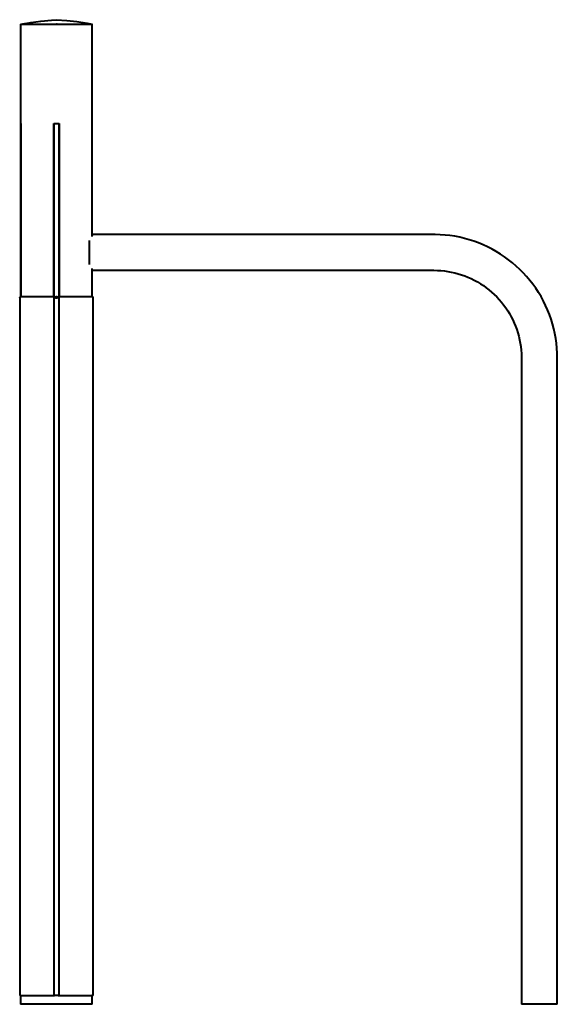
# Model space of a CAD drawing. Header units: millimetres. Extents: x -1 to 600, y 0 to 1100.
import ezdxf

# ---------------------------------------------------------------- set-up
doc = ezdxf.new("R2010")
doc.units = ezdxf.units.MM
doc.layers.add('G-PLANOTM', color=6, linetype='Continuous', lineweight=40)

# ---------------------------------------------------------------- blocks, each defined once
blk = doc.blocks.new('族几何图形组合_5378-Front')
at = {"layer": 'G-PLANOTM'}
for p, q in [((0, 1095), (0, 984)), ((0, 1095), (5.4, 1095)), ((5.4, 1095), (11.7, 1095)), ((11.7, 1095), (50.4, 1095)), ((50.4, 1095), (68.3, 1095)), ((68.3, 1095), (74.6, 1095)), ((74.6, 1095), (78.6, 1095)), ((78.6, 1095), (80, 1095)), ((80, 984), (80, 1095)), ((0, 984), (0.1, 984)), ((0.1, 984), (0.1, 790.2)), ((37, 790.2), (37, 984)), ((37, 984), (40, 984)), ((40, 984), (43, 984)), ((43, 984), (43, 790.2)), ((79.9, 859.8), (79.9, 984)), ((79.9, 984), (80, 984)), ((80, 984), (80, 984)), ((79.9, 790.2), (79.9, 820.2)), ((1.5, 790.2), (0.1, 790.2)), ((4.5, 790.2), (1.5, 790.2)), ((9, 790.2), (4.5, 790.2)), ((21.5, 790.2), (9, 790.2)), ((29, 790.2), (21.5, 790.2)), ((37, 790.2), (29, 790.2)), ((52.2, 790.2), (43, 790.2)), ((60.8, 790.2), (52.2, 790.2)), ((68.3, 790.2), (60.8, 790.2)), ((78.1, 790.2), (68.3, 790.2)), ((79.9, 790.2), (78.1, 790.2))]:
    blk.add_line(p, q, dxfattribs=at)
blk = doc.blocks.new('族几何图形组合_8333-Front')
at = {"layer": 'G-PLANOTM'}
for p, q in [((37, 984), (37, 790.2)), ((38.5, 984), (41.5, 984)), ((43, 790.2), (43, 984)), ((40.7, 790.2), (39.2, 790.2))]:
    blk.add_line(p, q, dxfattribs=at)
blk = doc.blocks.new('族几何图形组合_8637-Front')
at = {"layer": 'G-PLANOTM'}
for p, q in [((81, 859.8), (79.9, 859.8)), ((462, 860), (81, 860)), ((81, 860), (81, 859.8)), ((77, 853), (77, 853.5)), ((77, 849.1), (77, 853)), ((77, 844.7), (77, 849.1)), ((77, 840), (77, 844.7)), ((77, 835.3), (77, 840)), ((77, 830.9), (77, 835.3)), ((77, 827), (77, 830.9)), ((77, 826.5), (77, 827)), ((79.9, 820.2), (81, 820.2)), ((81, 820.2), (81, 820)), ((81, 820), (462, 820)), ((560, 722), (560, 0)), ((600, 0), (600, 722)), ((560.7, 0), (560, 0)), ((562.7, 0), (560.7, 0)), ((565.9, 0), (562.7, 0)), ((570, 0), (565.9, 0)), ((580, 0), (570, 0)), ((585.2, 0), (580, 0)), ((594.1, 0), (585.2, 0)), ((597.3, 0), (594.1, 0)), ((599.3, 0), (597.3, 0)), ((600, 0), (599.3, 0))]:
    blk.add_line(p, q, dxfattribs=at)
for points in [[(600, 722), (599.9, 727.5), (599.6, 733), (599, 738.5), (598.2, 744), (597.2, 749.4), (596, 754.8), (594.6, 760.1), (593, 765.4), (591.2, 770.6), (589.1, 775.7), (586.9, 780.8), (584.4, 785.7), (581.8, 790.6), (578.9, 795.3), (575.9, 799.9), (572.7, 804.4), (569.3, 808.8), (565.7, 813), (562, 817.1), (558.1, 821), (554.1, 824.8), (549.9, 828.4), (545.6, 831.8), (541.1, 835), (536.6, 838.1), (531.8, 841), (527, 843.7), (522.1, 846.2), (517.1, 848.5), (512, 850.6), (506.8, 852.5), (501.5, 854.2), (496.2, 855.7), (490.9, 856.9), (485.4, 858), (480, 858.8), (474.5, 859.4), (469, 859.8), (463.5, 860), (462, 860)], [(462, 820), (465.9, 819.9), (469.8, 819.7), (473.7, 819.3), (477.6, 818.7), (481.4, 818), (485.3, 817.2), (489.1, 816.2), (492.8, 815), (496.5, 813.7), (500.1, 812.3), (503.7, 810.7), (507.2, 808.9), (510.7, 807), (514, 805), (517.3, 802.9), (520.5, 800.6), (523.6, 798.2), (526.6, 795.7), (529.5, 793), (532.3, 790.3), (535, 787.4), (537.5, 784.4), (540, 781.4), (542.3, 778.2), (544.5, 774.9), (546.5, 771.6), (548.4, 768.2), (550.2, 764.7), (551.8, 761.1), (553.3, 757.5), (554.7, 753.8), (555.9, 750.1), (556.9, 746.3), (557.8, 742.5), (558.6, 738.6), (559.2, 734.8), (559.6, 730.9), (559.9, 727), (560, 723), (560, 722)]]:
    blk.add_lwpolyline(points, dxfattribs=at)
blk = doc.blocks.new('族几何图形组合_11027-Front')
at = {"layer": 'G-PLANOTM'}
for p, q in [((0, 984), (0, 790.2)), ((80, 857.9), (80, 984)), ((80, 790.2), (80, 822.1))]:
    blk.add_line(p, q, dxfattribs=at)
blk = doc.blocks.new('族几何图形组合_11028-Front')
at = {"layer": 'G-PLANOTM'}
for p, q in [((-1, 789.3), (-1, 10)), ((-1, 789.3), (-1, 789.3)), ((-0.1, 790.2), (0.1, 790.2)), ((79.9, 790.2), (80.9, 790.2)), ((80.9, 790.2), (81, 790.2)), ((81, 10), (81, 790.2)), ((-0.9, 10), (-1, 10)), ((0.3, 10), (-0.9, 10)), ((80.9, 10), (79.7, 10)), ((81, 10), (80.9, 10))]:
    blk.add_line(p, q, dxfattribs=at)
blk.add_lwpolyline([(-1, 789.3), (-0.8, 789.5), (-0.5, 789.8), (-0.1, 790.2)], dxfattribs=at)
blk = doc.blocks.new('族几何图形组合_12148-Front')
at = {"layer": 'G-PLANOTM'}
for p, q in [((37, 790.2), (37, 10)), ((37, 790.2), (37.1, 790.2)), ((37.1, 790.2), (37.8, 790.2)), ((37.8, 790.2), (42.2, 790.2)), ((42.2, 790.2), (43, 790.2)), ((43, 10), (43, 790.2)), ((42.6, 10), (37.4, 10))]:
    blk.add_line(p, q, dxfattribs=at)
blk.add_lwpolyline([(37.8, 790.2), (38.2, 789.8), (38.8, 789.5), (39.4, 789.4), (40, 789.3), (40.6, 789.4), (41.2, 789.5), (41.7, 789.8), (42.2, 790.2)], dxfattribs=at)

msp = doc.modelspace()

# ---------------------------------------------------------------- linework, layer by layer
at = {"layer": 'G-PLANOTM'}
for p, q in [((40.7, 1095), (40, 1095)), ((0, 10), (0, 0)), ((5.4, 0), (0, 0)), ((0.1, 10), (5.4, 10)), ((5.4, 10), (11.7, 10)), ((11.7, 0), (5.4, 0)), ((11.7, 10), (37.8, 10)), ((40, 0), (11.7, 0)), ((50.4, 0), (40, 0)), ((42.1, 10), (50.4, 10)), ((50.4, 10), (68.3, 10)), ((68.3, 0), (50.4, 0)), ((68.3, 10), (74.6, 10)), ((74.6, 0), (68.3, 0)), ((74.6, 10), (78.6, 10)), ((78.6, 0), (74.6, 0)), ((78.6, 10), (79.9, 10)), ((80, 0), (78.6, 0)), ((80, 0), (80, 10))]:
    msp.add_line(p, q, dxfattribs=at)
for points in [[(0, 1095), (11.4, 1097), (22.8, 1098.5), (34.4, 1099.6), (40, 1100)], [(40, 1100), (51.5, 1099.1), (63, 1097.8), (74.4, 1096), (80, 1095)]]:
    msp.add_lwpolyline(points, dxfattribs=at)

# ---------------------------------------------------------------- block references
for name in ['族几何图形组合_5378-Front', '族几何图形组合_11027-Front', '族几何图形组合_8333-Front', '族几何图形组合_8637-Front', '族几何图形组合_11028-Front', '族几何图形组合_12148-Front']:
    msp.add_blockref(name, (0, 0), dxfattribs=at)

doc.saveas('drawing.dxf')
